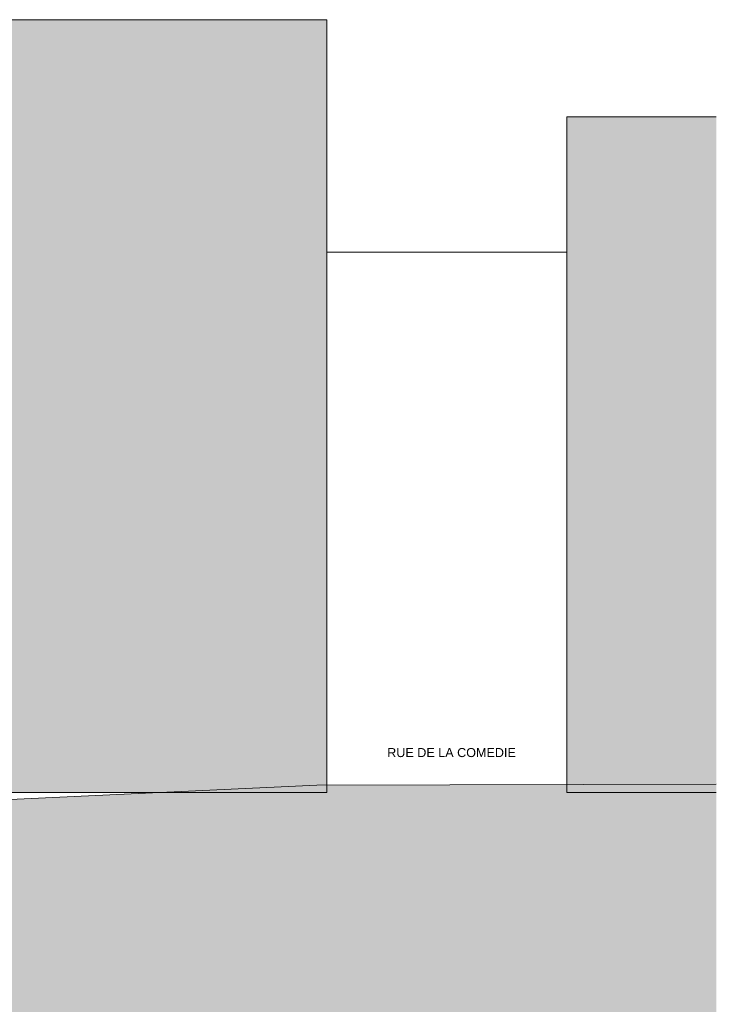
# Model space of a CAD drawing. Header units: millimetres. Extents: x 3311 to 117041, y -19950 to 21829.
# Tile 67 of 68: x 34265 to 49725, y -4850 to 17011. Entities that reach past the tile are written whole.
import ezdxf

# ---------------------------------------------------------------- set-up
doc = ezdxf.new("R2010")
doc.units = ezdxf.units.MM
doc.header["$MEASUREMENT"] = 0
for name, color, linetype in [('07-VRD_Cadastre.ARCHI', 7, 'Continuous'), ('07-VRD_Terrain EDL_Environnement.ARCHI', 7, 'Continuous'), ('07-VRD_Terrain_Batiments.ARCHI', 7, 'Continuous')]:
    doc.layers.add(name, color=color, linetype=linetype)
doc.styles.add('STYLE_GENERE_2', font='txt')

# ---------------------------------------------------------------- blocks, each defined once
blk = doc.blocks.new('Élément de coupe_123_1')
at = {"layer": '07-VRD_Terrain EDL_Environnement.ARCHI', "linetype": 'Continuous', "lineweight": 5}
h = blk.add_hatch(dxfattribs=at)
h.set_pattern_fill('Terre_0001', color=8, style=0, pattern_type=2)
h.set_pattern_definition([(45, (0, 0), (-275.7716, 275.7716), []), (45, (-91.9, 91.9), (-551.543, 551.543), []), (45, (-183.85, 183.85), (-551.543, 551.543), []), (135, (-275.77, 275.77), (91.92388, 91.92388), [390, -390])])
h.paths.add_polyline_path([(17572, -19950), (49725, -19950), (49725, 39), (40859, 13), (33564, -328), (33564, -4432), (32964, -4432), (32964, -3190), (19902, -3190), (19902, -4432), (19302, -4432), (19302, 199), (19041, 211), (17572, 247)])
at = {"layer": '07-VRD_Terrain EDL_Environnement.ARCHI', "color": 7, "linetype": 'Continuous', "lineweight": 5, "flags": 128}
blk.add_lwpolyline([(49725, 39), (40859, 13), (33564, -328)], dxfattribs=at)
blk = doc.blocks.new('Élément de coupe_154_1')
at = {"layer": '07-VRD_Terrain_Batiments.ARCHI', "linetype": 'Continuous', "lineweight": 0, "true_color": 0x000000}
blk.add_hatch(color=18, dxfattribs=at).paths.add_polyline_path([(33595, -149), (37391, -149), (40859, 13), (41081, 14), (41081, 17011), (33595, 17011)])
at = {"layer": '07-VRD_Terrain_Batiments.ARCHI', "color": 7, "linetype": 'Continuous', "lineweight": 5}
for p, q in [((33595, 17011), (33595, -149)), ((41081, 17011), (33595, 17011)), ((41081, 17011), (41081, -149)), ((41081, -149), (33595, -149))]:
    blk.add_line(p, q, dxfattribs=at)
blk = doc.blocks.new('Élément de coupe_156_1')
at = {"layer": '07-VRD_Terrain_Batiments.ARCHI', "color": 7, "linetype": 'Continuous', "lineweight": 5}
for p, q in [((33577, 11851), (33595, 11851)), ((41081, 11851), (46409, 11851))]:
    blk.add_line(p, q, dxfattribs=at)
blk = doc.blocks.new('Élément de coupe_158_1')
at = {"layer": '07-VRD_Terrain_Batiments.ARCHI', "linetype": 'Continuous', "lineweight": 0, "true_color": 0x000000}
blk.add_hatch(color=18, dxfattribs=at).paths.add_polyline_path([(49725, 14851), (46409, 14851), (46409, 29), (49725, 39)])
at = {"layer": '07-VRD_Terrain_Batiments.ARCHI', "color": 7, "linetype": 'Continuous', "lineweight": 5}
for p, q in [((46409, 14851), (46409, -149)), ((49725, 14851), (46409, 14851)), ((49725, -149), (46409, -149))]:
    blk.add_line(p, q, dxfattribs=at)

msp = doc.modelspace()

# ---------------------------------------------------------------- block references
at = {"layer": '07-VRD_Terrain EDL_Environnement.ARCHI', "lineweight": 0}
msp.add_blockref('Élément de coupe_123_1', (0, 0), dxfattribs=at)
at = {"layer": '07-VRD_Terrain_Batiments.ARCHI', "lineweight": 0}
for name in ['Élément de coupe_154_1', 'Élément de coupe_158_1', 'Élément de coupe_156_1']:
    msp.add_blockref(name, (0, 0), dxfattribs=at)

# ---------------------------------------------------------------- texts
at = {"layer": '07-VRD_Cadastre.ARCHI', "color": 7, "linetype": 'Continuous', "lineweight": 5, "insert": (43848.97, 636.462), "char_height": 200, "attachment_point": 8, "style": 'STYLE_GENERE_2'}
msp.add_mtext('\\A1;{\\pqc;\\fHelvetica|b0|i0|c0|p0;\\W1.000000;RUE \\fHelvetica|b0|i0|c0|p0;\\W1.000000;DE LA COMEDIE}', dxfattribs=at)

doc.saveas('drawing.dxf')
